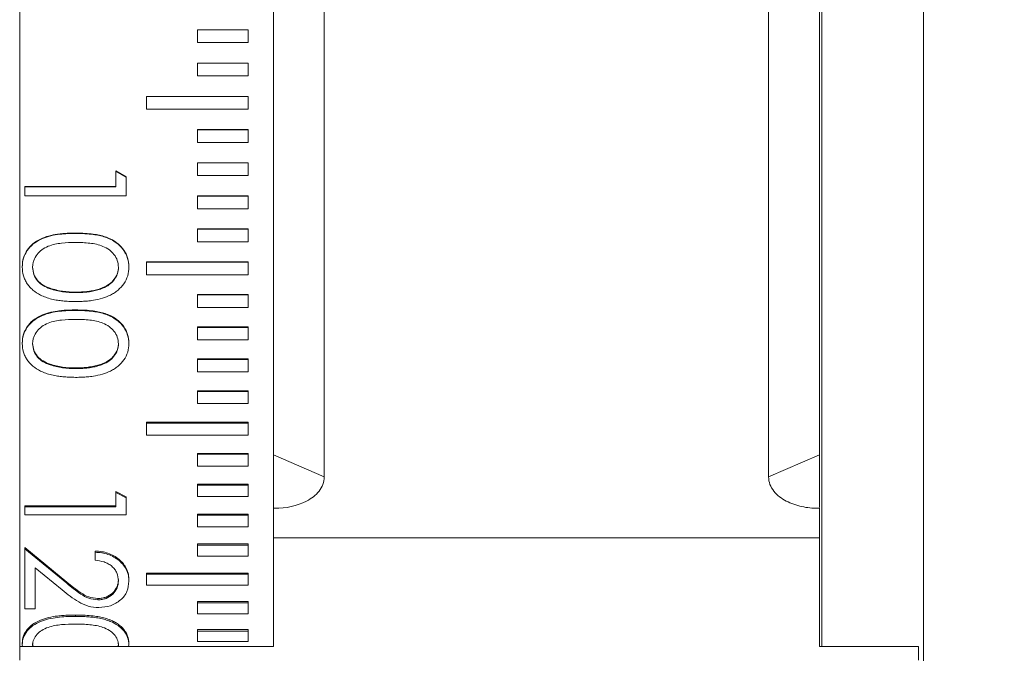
# Model space of a CAD drawing. Header units: inches. Extents: x 0.03 to 5.47, y 0.02 to 4.23.
# Tile 18 of 32: x 3.96 to 4.35, y 2.44 to 2.69. Entities that reach past the tile are written whole.
import ezdxf

# ---------------------------------------------------------------- set-up
doc = ezdxf.new("R2010")
doc.units = ezdxf.units.IN
doc.header["$LTSCALE"] = 0.5
doc.header["$MEASUREMENT"] = 0
doc.styles.add('SLDTEXTSTYLE0', font='TXT', dxfattribs={"width": 0.75})
doc.dimstyles.new('SLDDIMSTYLE0', dxfattribs={"dimtxt": 0.041667, "dimasz": 0.0625, "dimexe": 0, "dimexo": 0.0625, "dimgap": 0.010417, "dimtad": 0, "dimtih": 1, "dimtoh": 1, "dimrnd": 1e-09, "dimdsep": 46, "dimtxsty": 'SLDTEXTSTYLE0', "dimsah": 1, "dimcen": 0.09, "dimadec": 0, "dimazin": 2, "dimtfac": 1, "dimtofl": 0, "dimtmove": 0, "dimatfit": 3, "dimfxl": 1, "dimfrac": 2, "dimtolj": 1, "dimtzin": 12, "dimarcsym": 0})

# ---------------------------------------------------------------- blocks, each defined once
blk = doc.blocks.new('_D_8')
at = {"color": 7, "linetype": 'Continuous', "lineweight": 18}
for p, q in [((4.3435, 3.08587), (4.6426, 3.08587)), ((4.6076, 3.08587), (4.6076, 2.66653)), ((4.50166, 2.59187), (4.48899, 2.59187)), ((4.48899, 2.59187), (4.48899, 2.52567)), ((4.71354, 2.59187), (4.72622, 2.59187)), ((4.72622, 2.59187), (4.72622, 2.52567)), ((4.48899, 2.52567), (4.50166, 2.52567)), ((4.72622, 2.52567), (4.71354, 2.52567)), ((4.6076, 2.09787), (4.6076, 2.51722)), ((4.3435, 2.09787), (4.6426, 2.09787))]:
    blk.add_line(p, q, dxfattribs=at)
for points in [[(4.6076, 3.08587), (4.5976, 3.02337), (4.6176, 3.02337)], [(4.6076, 2.09787), (4.6176, 2.16037), (4.5976, 2.16037)]]:
    blk.add_solid(points, dxfattribs=at)
at = {"color": 7, "linetype": 'Continuous', "lineweight": 18, "char_height": 0.041667, "attachment_point": 1, "style": 'SLDTEXTSTYLE0'}
for s, insert in [('0.99in', (4.53125, 2.65403)), ('25.1mm', (4.50166, 2.57938))]:
    blk.add_mtext(s, dxfattribs=dict(at, insert=insert))

msp = doc.modelspace()

# ---------------------------------------------------------------- linework, layer by layer
at = {"color": 7, "linetype": 'Continuous', "lineweight": 18}
for p, q in [((3.9645, 3.03587), (3.9645, 2.66806)), ((4.3205, 2.28837), (4.3205, 3.03337)), ((4.2805, 2.44647), (4.2805, 2.94205)), ((4.0645, 2.66806), (4.0645, 2.91475)), ((4.0845, 2.51323), (4.0845, 2.86424)), ((4.2595, 2.51323), (4.2595, 2.86424)), ((4.2795, 2.52199), (4.2795, 2.85249)), ((4.0345, 2.6894), (4.0545, 2.6894)), ((4.0345, 2.6844), (4.0345, 2.6894)), ((4.0545, 2.6844), (4.0545, 2.6894)), ((4.0545, 2.6844), (4.0345, 2.6844)), ((4.0345, 2.68434), (4.0345, 2.6844)), ((4.0545, 2.68434), (4.0345, 2.68434)), ((4.0545, 2.68434), (4.0545, 2.6844)), ((4.0345, 2.6763), (4.0545, 2.6763)), ((4.0345, 2.67129), (4.0345, 2.6763)), ((4.0545, 2.67129), (4.0545, 2.6763)), ((4.0545, 2.67129), (4.0345, 2.67129)), ((4.0345, 2.67126), (4.0345, 2.67129)), ((4.0545, 2.67126), (4.0345, 2.67126)), ((4.0545, 2.67126), (4.0545, 2.67129)), ((3.9645, 2.66806), (3.9645, 2.44647)), ((4.0645, 2.45489), (4.0645, 2.66806)), ((4.0145, 2.65816), (4.0145, 2.66318)), ((4.0145, 2.66318), (4.0545, 2.66318)), ((4.0545, 2.65816), (4.0545, 2.66318)), ((4.0545, 2.65816), (4.0145, 2.65816)), ((4.0345, 2.65008), (4.0545, 2.65008)), ((4.0345, 2.65005), (4.0345, 2.65008)), ((4.0345, 2.64504), (4.0345, 2.65005)), ((4.0345, 2.65005), (4.0545, 2.65005)), ((4.0545, 2.65005), (4.0545, 2.65008)), ((4.0545, 2.64504), (4.0545, 2.65005)), ((4.0545, 2.64504), (4.0345, 2.64504)), ((4.0024, 2.63379), (4.0065, 2.63145)), ((4.0024, 2.63372), (4.0024, 2.63379)), ((4.0024, 2.62757), (4.0024, 2.63372)), ((4.0024, 2.63372), (4.0065, 2.63137)), ((4.0345, 2.63701), (4.0545, 2.63701)), ((4.0345, 2.63701), (4.0345, 2.63694)), ((4.0345, 2.63194), (4.0345, 2.63694)), ((4.0345, 2.63694), (4.0545, 2.63694)), ((4.0545, 2.63701), (4.0545, 2.63694)), ((4.0545, 2.63194), (4.0545, 2.63694)), ((4.0065, 2.63137), (4.0065, 2.63145)), ((4.0065, 2.62399), (4.0065, 2.63137)), ((4.0545, 2.63194), (4.0345, 2.63194)), ((3.9665, 2.62766), (4.0024, 2.62766)), ((3.9665, 2.62757), (3.9665, 2.62766)), ((3.9665, 2.62399), (3.9665, 2.62757)), ((3.9665, 2.62757), (4.0024, 2.62757)), ((4.0065, 2.62399), (3.9665, 2.62399)), ((4.0345, 2.62396), (4.0545, 2.62396)), ((4.0345, 2.62396), (4.0345, 2.62386)), ((4.0345, 2.61888), (4.0345, 2.62386)), ((4.0345, 2.62386), (4.0545, 2.62386)), ((4.0545, 2.62396), (4.0545, 2.62386)), ((4.0545, 2.61888), (4.0545, 2.62386)), ((4.0545, 2.61888), (4.0345, 2.61888)), ((4.0345, 2.61096), (4.0545, 2.61096)), ((4.0345, 2.61096), (4.0345, 2.61083)), ((4.0345, 2.60586), (4.0345, 2.61083)), ((4.0345, 2.61083), (4.0545, 2.61083)), ((4.0545, 2.61096), (4.0545, 2.61083)), ((4.0545, 2.60586), (4.0545, 2.61083)), ((3.98648, 2.60918), (3.98648, 2.60932)), ((4.0545, 2.60586), (4.0345, 2.60586)), ((3.96547, 2.59593), (3.96547, 2.59611)), ((4.00752, 2.59593), (4.00752, 2.59611)), ((4.0145, 2.59802), (4.0545, 2.59802)), ((4.0145, 2.59802), (4.0145, 2.59785)), ((4.0145, 2.59292), (4.0145, 2.59785)), ((4.0145, 2.59785), (4.0545, 2.59785)), ((4.0545, 2.59802), (4.0545, 2.59785)), ((4.0545, 2.59292), (4.0545, 2.59785)), ((4.0545, 2.59292), (4.0145, 2.59292)), ((3.97644, 2.58755), (3.97644, 2.58736)), ((3.9865, 2.58607), (3.9865, 2.58587)), ((4.0345, 2.58516), (4.0545, 2.58516)), ((4.0345, 2.58516), (4.0345, 2.58495)), ((4.0345, 2.58005), (4.0345, 2.58495)), ((4.0345, 2.58495), (4.0545, 2.58495)), ((4.0545, 2.58516), (4.0545, 2.58495)), ((4.0545, 2.58005), (4.0545, 2.58495)), ((4.0545, 2.58005), (4.0345, 2.58005)), ((3.98648, 2.57883), (3.98648, 2.57905)), ((4.0345, 2.57239), (4.0545, 2.57239)), ((4.0345, 2.57239), (4.0345, 2.57215)), ((4.0345, 2.56729), (4.0345, 2.57215)), ((4.0345, 2.57215), (4.0545, 2.57215)), ((4.0545, 2.57239), (4.0545, 2.57215)), ((4.0545, 2.56729), (4.0545, 2.57215)), ((3.96547, 2.5658), (3.96547, 2.56605)), ((4.00752, 2.5658), (4.00752, 2.56605)), ((4.0545, 2.56729), (4.0345, 2.56729)), ((3.97644, 2.55766), (3.97644, 2.55738)), ((3.9865, 2.5562), (3.9865, 2.55592)), ((4.0345, 2.55972), (4.0545, 2.55972)), ((4.0345, 2.55972), (4.0345, 2.55945)), ((4.0345, 2.55463), (4.0345, 2.55945)), ((4.0345, 2.55945), (4.0545, 2.55945)), ((4.0545, 2.55972), (4.0545, 2.55945)), ((4.0545, 2.55463), (4.0545, 2.55945)), ((4.0545, 2.55463), (4.0345, 2.55463)), ((4.0345, 2.54718), (4.0545, 2.54718)), ((4.0345, 2.54718), (4.0345, 2.54688)), ((4.0345, 2.54211), (4.0345, 2.54688)), ((4.0345, 2.54688), (4.0545, 2.54688)), ((4.0545, 2.54718), (4.0545, 2.54688)), ((4.0545, 2.54211), (4.0545, 2.54688)), ((4.0545, 2.54211), (4.0345, 2.54211)), ((4.0145, 2.53478), (4.0545, 2.53478)), ((4.0145, 2.53478), (4.0145, 2.53444)), ((4.0145, 2.52973), (4.0145, 2.53444)), ((4.0145, 2.53444), (4.0545, 2.53444)), ((4.0545, 2.53478), (4.0545, 2.53444)), ((4.0545, 2.52973), (4.0545, 2.53444)), ((4.0545, 2.52973), (4.0145, 2.52973)), ((4.0345, 2.52253), (4.0545, 2.52253)), ((4.0345, 2.52216), (4.0345, 2.52253)), ((4.0345, 2.51751), (4.0345, 2.52216)), ((4.0345, 2.52216), (4.0545, 2.52216)), ((4.0545, 2.52216), (4.0545, 2.52253)), ((4.0545, 2.51751), (4.0545, 2.52216)), ((4.0645, 2.52199), (4.0845, 2.51323)), ((4.2595, 2.51323), (4.2795, 2.52199)), ((4.0545, 2.51751), (4.0345, 2.51751)), ((4.0345, 2.51045), (4.0545, 2.51045)), ((4.0345, 2.51045), (4.0345, 2.51005)), ((4.0345, 2.50547), (4.0345, 2.51005)), ((4.0345, 2.51005), (4.0545, 2.51005)), ((4.0545, 2.51045), (4.0545, 2.51005)), ((4.0545, 2.50547), (4.0545, 2.51005)), ((4.0024, 2.50751), (4.0065, 2.50537)), ((4.0024, 2.5071), (4.0024, 2.50751)), ((4.0024, 2.50149), (4.0024, 2.5071)), ((4.0024, 2.5071), (4.0065, 2.50495)), ((3.9665, 2.50191), (4.0024, 2.50191)), ((3.9665, 2.50149), (3.9665, 2.50191)), ((4.0065, 2.50495), (4.0065, 2.50537)), ((4.0065, 2.49824), (4.0065, 2.50495)), ((4.0545, 2.50547), (4.0345, 2.50547)), ((3.9665, 2.49824), (3.9665, 2.50149)), ((3.9665, 2.50149), (4.0024, 2.50149)), ((4.0065, 2.49824), (3.9665, 2.49824)), ((4.0345, 2.49855), (4.0545, 2.49855)), ((4.0345, 2.49855), (4.0345, 2.49812)), ((4.0345, 2.49362), (4.0345, 2.49812)), ((4.0345, 2.49812), (4.0545, 2.49812)), ((4.0545, 2.49855), (4.0545, 2.49812)), ((4.0545, 2.49362), (4.0545, 2.49812)), ((4.06497, 2.50087), (4.0645, 2.50107)), ((4.0645, 2.50087), (4.06497, 2.50087)), ((4.2795, 2.50107), (4.27903, 2.50087)), ((4.27903, 2.50087), (4.2795, 2.50087)), ((4.2795, 2.50087), (4.2795, 2.50107)), ((4.2795, 2.50087), (4.2795, 2.4893)), ((4.0545, 2.49362), (4.0345, 2.49362)), ((4.0345, 2.48686), (4.0545, 2.48686)), ((4.0345, 2.48686), (4.0345, 2.48639)), ((4.0345, 2.48197), (4.0345, 2.48639)), ((4.0345, 2.48639), (4.0545, 2.48639)), ((4.0545, 2.48686), (4.0545, 2.48639)), ((4.0545, 2.48197), (4.0545, 2.48639)), ((4.0645, 2.4893), (4.2795, 2.4893)), ((4.2795, 2.4893), (4.2795, 2.44647)), ((3.9665, 2.48539), (3.98305, 2.47184)), ((3.9665, 2.48492), (3.9665, 2.48539)), ((3.9665, 2.46132), (3.9665, 2.48492)), ((3.9665, 2.48492), (3.98305, 2.47133)), ((3.99419, 2.48356), (3.99419, 2.48403)), ((3.99419, 2.4804), (3.99419, 2.48356)), ((4.0545, 2.48197), (4.0345, 2.48197)), ((3.98128, 2.46869), (3.9706, 2.47738)), ((3.9706, 2.46132), (3.9706, 2.47738)), ((4.0145, 2.47537), (4.0545, 2.47537)), ((4.0145, 2.47537), (4.0145, 2.47487)), ((4.0145, 2.47053), (4.0145, 2.47487)), ((4.0145, 2.47487), (4.0545, 2.47487)), ((4.0545, 2.47537), (4.0545, 2.47487)), ((4.0545, 2.47053), (4.0545, 2.47487)), ((3.98305, 2.47133), (3.98305, 2.47184)), ((4.00752, 2.47214), (4.00752, 2.47264)), ((4.0545, 2.47053), (4.0145, 2.47053)), ((3.99531, 2.46482), (3.99531, 2.46534)), ((4.0345, 2.46411), (4.0545, 2.46411)), ((4.0345, 2.46411), (4.0345, 2.46358)), ((4.0345, 2.45933), (4.0345, 2.46358)), ((4.0345, 2.46358), (4.0545, 2.46358)), ((4.0545, 2.46411), (4.0545, 2.46358)), ((4.0545, 2.45933), (4.0545, 2.46358)), ((3.9706, 2.46132), (3.9665, 2.46132)), ((4.0545, 2.45933), (4.0345, 2.45933)), ((3.98648, 2.45828), (3.98648, 2.45882)), ((4.0345, 2.45309), (4.0545, 2.45309)), ((4.0345, 2.45309), (4.0345, 2.45253)), ((4.0345, 2.44838), (4.0345, 2.45253)), ((4.0345, 2.45253), (4.0545, 2.45253)), ((4.0545, 2.45309), (4.0545, 2.45253)), ((4.0545, 2.44838), (4.0545, 2.45253)), ((4.0645, 2.44647), (4.0645, 2.45489)), ((3.96547, 2.44712), (3.96547, 2.44768)), ((3.96957, 2.44759), (3.96983, 2.44647)), ((4.00329, 2.44647), (4.00342, 2.44759)), ((4.00752, 2.44712), (4.00752, 2.44768)), ((4.0545, 2.44838), (4.0345, 2.44838)), ((3.9645, 2.44647), (4.0645, 2.44647)), ((3.9645, 2.44102), (3.9645, 2.44647)), ((3.96558, 2.44647), (3.96547, 2.44712)), ((3.96957, 2.44702), (3.9697, 2.44647)), ((4.00336, 2.44647), (4.00342, 2.44702)), ((4.00752, 2.44712), (4.00741, 2.44647)), ((4.2795, 2.44647), (4.3185, 2.44647)), ((4.3185, 2.44647), (4.3185, 2.44102))]:
    msp.add_line(p, q, dxfattribs=at)
for points, knots in [([(3.96547, 2.59611), (3.96557, 2.59728), (3.96576, 2.59957), (3.96733, 2.60267), (3.96965, 2.60519), (3.97259, 2.60703), (3.97589, 2.60826), (3.97888, 2.60884), (3.98153, 2.60913), (3.98391, 2.60928), (3.98559, 2.6093), (3.98648, 2.60932)], [0, 0, 0, 0, 0.126761, 0.248997, 0.367635, 0.49348, 0.618232, 0.744832, 0.819433, 0.904432, 1, 1, 1, 1]), ([(3.96547, 2.59593), (3.96557, 2.59711), (3.96576, 2.59941), (3.96733, 2.60252), (3.96965, 2.60505), (3.9726, 2.60689), (3.97589, 2.60812), (3.9793, 2.60878), (3.98285, 2.60912), (3.98522, 2.60916), (3.98648, 2.60918)], [0, 0, 0, 0, 0.126974, 0.249362, 0.369393, 0.493903, 0.618581, 0.745078, 0.86513, 1, 1, 1, 1]), ([(3.98648, 2.60932), (3.98774, 2.60929), (3.99008, 2.60925), (3.99324, 2.60897), (3.99589, 2.60852), (3.99814, 2.60789), (4.00011, 2.6071), (4.00181, 2.60617), (4.0037, 2.60481), (4.00565, 2.60268), (4.00724, 2.59956), (4.00743, 2.59726), (4.00752, 2.59611)], [0, 0, 0, 0, 0.1350755, 0.2503322, 0.3398056, 0.422906, 0.500578, 0.56701, 0.6301557, 0.7505563, 0.8752865, 1, 1, 1, 1]), ([(3.98648, 2.60918), (3.98734, 2.60917), (3.98897, 2.60914), (3.9913, 2.609), (3.99361, 2.60877), (3.99589, 2.60838), (3.99814, 2.60775), (4.00066, 2.60674), (4.0028, 2.6054), (4.00449, 2.6038), (4.00555, 2.60246), (4.00641, 2.60097), (4.0073, 2.59882), (4.00743, 2.59709), (4.00752, 2.59593)], [0, 0, 0, 0, 0.091593, 0.174886, 0.250023, 0.339359, 0.422364, 0.499985, 0.629222, 0.690121, 0.74996, 0.813119, 0.87513, 1, 1, 1, 1]), ([(3.9865, 2.60562), (3.98467, 2.60558), (3.98102, 2.60551), (3.97642, 2.60462), (3.9732, 2.60283), (3.97123, 2.60091), (3.97014, 2.59892), (3.96965, 2.59717), (3.9696, 2.59627), (3.96957, 2.59581)], [0, 0, 0, 0, 0.250283, 0.499783, 0.629656, 0.749596, 0.874596, 0.937269, 1, 1, 1, 1]), ([(4.00342, 2.59581), (4.00333, 2.59672), (4.00315, 2.59853), (4.00176, 2.6009), (3.99982, 2.60284), (3.99662, 2.60458), (3.99203, 2.60551), (3.98837, 2.60558), (3.9865, 2.60562)], [0, 0, 0, 0, 0.125005, 0.250091, 0.368835, 0.500087, 0.74327, 1, 1, 1, 1]), ([(3.98648, 2.58235), (3.98559, 2.58236), (3.98391, 2.5824), (3.98156, 2.58255), (3.9793, 2.58282), (3.97706, 2.58327), (3.97481, 2.58395), (3.9723, 2.58504), (3.97015, 2.58641), (3.96847, 2.58803), (3.96742, 2.58938), (3.96657, 2.59087), (3.96569, 2.59303), (3.96556, 2.59477), (3.96547, 2.59593)], [0, 0, 0, 0, 0.095196, 0.178475, 0.250018, 0.337993, 0.420997, 0.499982, 0.629725, 0.690505, 0.749897, 0.813205, 0.875086, 1, 1, 1, 1]), ([(3.96957, 2.59599), (3.96968, 2.59502), (3.9699, 2.59309), (3.97146, 2.5906), (3.97368, 2.58866), (3.9755, 2.58793), (3.97644, 2.58755)], [0, 0, 0, 0, 0.25153, 0.498271, 0.742227, 1, 1, 1, 1]), ([(3.96957, 2.59581), (3.96968, 2.59484), (3.9699, 2.59291), (3.97146, 2.59041), (3.97368, 2.58847), (3.9755, 2.58774), (3.97644, 2.58736)], [0, 0, 0, 0, 0.251788, 0.498637, 0.742498, 1, 1, 1, 1]), ([(4.00752, 2.59593), (4.00743, 2.59478), (4.00725, 2.59245), (4.00568, 2.5893), (4.00371, 2.58715), (4.00183, 2.58576), (3.99979, 2.58461), (3.99702, 2.58353), (3.99396, 2.58285), (3.99127, 2.58253), (3.98892, 2.58238), (3.98734, 2.58236), (3.98648, 2.58235)], [0, 0, 0, 0, 0.124524, 0.249859, 0.371103, 0.434091, 0.499905, 0.620889, 0.749824, 0.832067, 0.908528, 1, 1, 1, 1]), ([(3.9865, 2.58607), (3.98729, 2.58608), (3.98876, 2.58609), (3.99099, 2.58627), (3.99315, 2.58657), (3.99528, 2.58707), (3.99753, 2.58786), (3.99975, 2.58904), (4.00176, 2.59094), (4.00285, 2.59287), (4.00334, 2.59461), (4.00339, 2.5955), (4.00342, 2.59599)], [0, 0, 0, 0, 0.108379, 0.2011103, 0.3049248, 0.4070075, 0.5005872, 0.6303055, 0.7501437, 0.8765733, 0.9324201, 1, 1, 1, 1]), ([(3.9865, 2.58587), (3.98729, 2.58588), (3.98876, 2.5859), (3.99099, 2.58607), (3.99315, 2.58637), (3.99528, 2.58687), (3.99753, 2.58766), (3.99976, 2.58885), (4.00176, 2.59075), (4.00285, 2.59269), (4.00334, 2.59443), (4.00339, 2.59533), (4.00342, 2.59581)], [0, 0, 0, 0, 0.108285, 0.200938, 0.304668, 0.406677, 0.500205, 0.629894, 0.749784, 0.876363, 0.9323, 1, 1, 1, 1]), ([(3.97644, 2.58755), (3.97808, 2.58709), (3.98137, 2.58618), (3.98479, 2.5861), (3.9865, 2.58607)], [0, 0, 0, 0, 0.499735, 1, 1, 1, 1]), ([(3.97644, 2.58736), (3.97808, 2.5869), (3.98137, 2.58598), (3.98479, 2.5859), (3.9865, 2.58587)], [0, 0, 0, 0, 0.499768, 1, 1, 1, 1]), ([(3.96547, 2.56605), (3.96557, 2.5672), (3.96576, 2.56946), (3.96733, 2.5725), (3.96965, 2.57498), (3.97259, 2.57679), (3.97589, 2.57801), (3.97888, 2.57858), (3.98153, 2.57887), (3.98391, 2.57901), (3.98559, 2.57903), (3.98648, 2.57905)], [0, 0, 0, 0, 0.126761, 0.248997, 0.367635, 0.49348, 0.618232, 0.744832, 0.819433, 0.904432, 1, 1, 1, 1]), ([(3.96547, 2.5658), (3.96557, 2.56695), (3.96576, 2.56921), (3.96733, 2.57227), (3.96965, 2.57476), (3.9726, 2.57657), (3.97589, 2.57779), (3.9793, 2.57843), (3.98285, 2.57877), (3.98522, 2.57881), (3.98648, 2.57883)], [0, 0, 0, 0, 0.126974, 0.249362, 0.369393, 0.493903, 0.618581, 0.745078, 0.86513, 1, 1, 1, 1]), ([(3.98648, 2.57905), (3.98774, 2.57902), (3.99008, 2.57898), (3.99324, 2.57871), (3.99589, 2.57826), (3.99814, 2.57764), (4.00011, 2.57686), (4.00181, 2.57594), (4.0037, 2.57461), (4.00565, 2.57251), (4.00724, 2.56945), (4.00743, 2.56718), (4.00752, 2.56605)], [0, 0, 0, 0, 0.135076, 0.250332, 0.339806, 0.422906, 0.500578, 0.56701, 0.630156, 0.750556, 0.875286, 1, 1, 1, 1]), ([(3.98648, 2.57883), (3.98734, 2.57882), (3.98897, 2.57879), (3.9913, 2.57866), (3.99361, 2.57843), (3.99589, 2.57804), (3.99814, 2.57742), (4.00066, 2.57642), (4.0028, 2.57511), (4.00449, 2.57353), (4.00555, 2.57221), (4.00641, 2.57075), (4.0073, 2.56863), (4.00743, 2.56693), (4.00752, 2.5658)], [0, 0, 0, 0, 0.0915932, 0.174886, 0.250023, 0.3393595, 0.4223641, 0.4999848, 0.6292218, 0.6901207, 0.7499598, 0.8131194, 0.8751297, 1, 1, 1, 1]), ([(3.9865, 2.57532), (3.98467, 2.57529), (3.98102, 2.57522), (3.97642, 2.57434), (3.9732, 2.57258), (3.97123, 2.57069), (3.97014, 2.56874), (3.96965, 2.56702), (3.9696, 2.56613), (3.96957, 2.56568)], [0, 0, 0, 0, 0.250283, 0.499783, 0.629656, 0.749596, 0.874596, 0.937269, 1, 1, 1, 1]), ([(4.00342, 2.56568), (4.00333, 2.56657), (4.00315, 2.56835), (4.00176, 2.57068), (3.99982, 2.57259), (3.99662, 2.5743), (3.99203, 2.57521), (3.98837, 2.57528), (3.9865, 2.57532)], [0, 0, 0, 0, 0.125005, 0.250091, 0.368835, 0.500087, 0.74327, 1, 1, 1, 1]), ([(3.98648, 2.55247), (3.98559, 2.55249), (3.98391, 2.55252), (3.98156, 2.55268), (3.9793, 2.55294), (3.97706, 2.55337), (3.97481, 2.55405), (3.9723, 2.55511), (3.97015, 2.55646), (3.96847, 2.55804), (3.96742, 2.55937), (3.96657, 2.56083), (3.96569, 2.56295), (3.96556, 2.56466), (3.96547, 2.5658)], [0, 0, 0, 0, 0.095196, 0.178475, 0.250018, 0.337993, 0.420997, 0.499982, 0.629725, 0.690505, 0.749897, 0.813205, 0.875086, 1, 1, 1, 1]), ([(3.96957, 2.56593), (3.96968, 2.56498), (3.9699, 2.56309), (3.97146, 2.56065), (3.97368, 2.55875), (3.9755, 2.55803), (3.97644, 2.55766)], [0, 0, 0, 0, 0.25153, 0.498271, 0.742227, 1, 1, 1, 1]), ([(3.96957, 2.56568), (3.96968, 2.56472), (3.9699, 2.56283), (3.97146, 2.56038), (3.97368, 2.55847), (3.9755, 2.55775), (3.97644, 2.55738)], [0, 0, 0, 0, 0.251788, 0.498637, 0.742498, 1, 1, 1, 1]), ([(4.00752, 2.5658), (4.00743, 2.56466), (4.00725, 2.56238), (4.00568, 2.55929), (4.00371, 2.55718), (4.00183, 2.55582), (3.99979, 2.55469), (3.99702, 2.55363), (3.99396, 2.55297), (3.99127, 2.55265), (3.98892, 2.55251), (3.98734, 2.55248), (3.98648, 2.55247)], [0, 0, 0, 0, 0.124524, 0.249859, 0.371103, 0.434091, 0.499905, 0.620889, 0.749824, 0.832067, 0.908528, 1, 1, 1, 1]), ([(3.9865, 2.5562), (3.98729, 2.55621), (3.98876, 2.55623), (3.99099, 2.5564), (3.99315, 2.5567), (3.99528, 2.55718), (3.99753, 2.55796), (3.99975, 2.55911), (4.00176, 2.56097), (4.00285, 2.56287), (4.00334, 2.56458), (4.00339, 2.56546), (4.00342, 2.56593)], [0, 0, 0, 0, 0.108379, 0.20111, 0.304925, 0.407007, 0.500587, 0.630305, 0.750144, 0.876573, 0.93242, 1, 1, 1, 1]), ([(3.9865, 2.55592), (3.98729, 2.55593), (3.98876, 2.55595), (3.99099, 2.55612), (3.99315, 2.55642), (3.99528, 2.5569), (3.99753, 2.55768), (3.99976, 2.55884), (4.00176, 2.56071), (4.00285, 2.56261), (4.00334, 2.56433), (4.00339, 2.5652), (4.00342, 2.56568)], [0, 0, 0, 0, 0.108285, 0.200938, 0.304668, 0.406677, 0.500205, 0.629894, 0.749784, 0.876363, 0.9323, 1, 1, 1, 1]), ([(3.97644, 2.55766), (3.97808, 2.55721), (3.98137, 2.55631), (3.98479, 2.55624), (3.9865, 2.5562)], [0, 0, 0, 0, 0.499735, 1, 1, 1, 1]), ([(3.97644, 2.55738), (3.97808, 2.55693), (3.98137, 2.55603), (3.98479, 2.55596), (3.9865, 2.55592)], [0, 0, 0, 0, 0.499768, 1, 1, 1, 1]), ([(4.2795, 2.52199), (4.2795, 2.52077), (4.2795, 2.51833), (4.2795, 2.51393), (4.2795, 2.50997), (4.2795, 2.50659), (4.2795, 2.50368), (4.2795, 2.5022), (4.2795, 2.50134)], [0, 0, 0, 0, 0.147009, 0.293243, 0.503802, 0.650164, 0.79671, 1, 1, 1, 1]), ([(4.0845, 2.51323), (4.0845, 2.5112), (4.08371, 2.50926), (4.08114, 2.50603), (4.07942, 2.50474), (4.07374, 2.50174), (4.06936, 2.50087), (4.06497, 2.50087)], [0, 0, 0, 0, 0.25, 0.25, 0.5, 0.5, 1, 1, 1, 1]), ([(4.27903, 2.50087), (4.27683, 2.50087), (4.27467, 2.50109), (4.27045, 2.50202), (4.26837, 2.50274), (4.2646, 2.50472), (4.26288, 2.50601), (4.26029, 2.50925), (4.2595, 2.5112), (4.2595, 2.51323)], [0, 0, 0, 0, 0.25, 0.25, 0.5, 0.5, 0.75, 0.75, 1, 1, 1, 1]), ([(3.99419, 2.48403), (3.99507, 2.48398), (3.9968, 2.48387), (3.99932, 2.48325), (4.00164, 2.48223), (4.00369, 2.4808), (4.0054, 2.47907), (4.00665, 2.47706), (4.0074, 2.47489), (4.00748, 2.47339), (4.00752, 2.47264)], [0, 0, 0, 0, 0.127664, 0.250083, 0.375073, 0.500022, 0.626794, 0.749988, 0.874975, 1, 1, 1, 1]), ([(3.99419, 2.48356), (3.99507, 2.48351), (3.9968, 2.4834), (3.99932, 2.48278), (4.00164, 2.48175), (4.00369, 2.48032), (4.0054, 2.47858), (4.00665, 2.47657), (4.0074, 2.47439), (4.00748, 2.47289), (4.00752, 2.47214)], [0, 0, 0, 0, 0.127501, 0.249783, 0.374652, 0.499591, 0.626366, 0.749678, 0.874808, 1, 1, 1, 1]), ([(4.00342, 2.4723), (4.00331, 2.47336), (4.00315, 2.47494), (4.00201, 2.47683), (4.00086, 2.47806), (3.99941, 2.47906), (3.99723, 2.48002), (3.9954, 2.48025), (3.99419, 2.4804)], [0, 0, 0, 0, 0.2496518, 0.373169, 0.5000859, 0.6226298, 0.7503581, 1, 1, 1, 1]), ([(3.98305, 2.47184), (3.98483, 2.47038), (3.98749, 2.4682), (3.9916, 2.46571), (3.99408, 2.46546), (3.99531, 2.46534)], [0, 0, 0, 0, 0.501104, 0.750977, 1, 1, 1, 1]), ([(3.98305, 2.47133), (3.98483, 2.46987), (3.98749, 2.46769), (3.9916, 2.46519), (3.99408, 2.46494), (3.99531, 2.46482)], [0, 0, 0, 0, 0.501295, 0.751151, 1, 1, 1, 1]), ([(3.99531, 2.46534), (3.99589, 2.46538), (3.99699, 2.46544), (3.9991, 2.46603), (4.00128, 2.46749), (4.00313, 2.46993), (4.00332, 2.47184), (4.00342, 2.4728)], [0, 0, 0, 0, 0.132887, 0.250631, 0.500327, 0.750015, 1, 1, 1, 1]), ([(3.99531, 2.46482), (3.99589, 2.46485), (3.99699, 2.46492), (3.9991, 2.46551), (4.00128, 2.46698), (4.00313, 2.46943), (4.00332, 2.47134), (4.00342, 2.4723)], [0, 0, 0, 0, 0.132068, 0.250336, 0.499914, 0.749726, 1, 1, 1, 1]), ([(4.00752, 2.47214), (4.0074, 2.47077), (4.0072, 2.46871), (4.00574, 2.46627), (4.00371, 2.46421), (4.00038, 2.46218), (3.99721, 2.4619), (3.99563, 2.46176)], [0, 0, 0, 0, 0.2501922, 0.3749625, 0.5011123, 0.7506932, 1, 1, 1, 1]), ([(3.99563, 2.46176), (3.99422, 2.46187), (3.99138, 2.46208), (3.98643, 2.46457), (3.98334, 2.46704), (3.98128, 2.46869)], [0, 0, 0, 0, 0.249344, 0.499031, 1, 1, 1, 1]), ([(3.96547, 2.44768), (3.96557, 2.44866), (3.96576, 2.45058), (3.96733, 2.45319), (3.96965, 2.45532), (3.97259, 2.45688), (3.97589, 2.45792), (3.97888, 2.45841), (3.98153, 2.45866), (3.98391, 2.45879), (3.98559, 2.45881), (3.98648, 2.45882)], [0, 0, 0, 0, 0.126761, 0.248997, 0.367635, 0.49348, 0.618232, 0.744832, 0.819433, 0.904432, 1, 1, 1, 1]), ([(3.96547, 2.44712), (3.96557, 2.4481), (3.96576, 2.45002), (3.96733, 2.45264), (3.96965, 2.45478), (3.9726, 2.45634), (3.97589, 2.45738), (3.9793, 2.45794), (3.98285, 2.45823), (3.98522, 2.45826), (3.98648, 2.45828)], [0, 0, 0, 0, 0.126974, 0.249362, 0.369393, 0.493903, 0.618581, 0.745078, 0.86513, 1, 1, 1, 1]), ([(3.9865, 2.45526), (3.98467, 2.45523), (3.98102, 2.45517), (3.97642, 2.45441), (3.9732, 2.4529), (3.97123, 2.45128), (3.97014, 2.44962), (3.96965, 2.44815), (3.9696, 2.4474), (3.96957, 2.44702)], [0, 0, 0, 0, 0.250283, 0.499783, 0.629656, 0.749596, 0.874596, 0.937269, 1, 1, 1, 1]), ([(3.98648, 2.45882), (3.98774, 2.4588), (3.99008, 2.45876), (3.99324, 2.45853), (3.99589, 2.45814), (3.99814, 2.45761), (4.00011, 2.45694), (4.00181, 2.45615), (4.0037, 2.455), (4.00565, 2.4532), (4.00724, 2.45058), (4.00743, 2.44865), (4.00752, 2.44768)], [0, 0, 0, 0, 0.1350755, 0.2503322, 0.3398056, 0.422906, 0.500578, 0.56701, 0.6301557, 0.7505563, 0.8752865, 1, 1, 1, 1]), ([(3.98648, 2.45828), (3.98734, 2.45827), (3.98897, 2.45825), (3.9913, 2.45813), (3.99361, 2.45793), (3.99589, 2.4576), (3.99814, 2.45707), (4.00066, 2.45621), (4.0028, 2.45508), (4.00449, 2.45372), (4.00555, 2.45259), (4.00641, 2.45134), (4.0073, 2.44953), (4.00743, 2.44808), (4.00752, 2.44712)], [0, 0, 0, 0, 0.091593, 0.174886, 0.250023, 0.339359, 0.422364, 0.499985, 0.629222, 0.690121, 0.74996, 0.813119, 0.87513, 1, 1, 1, 1]), ([(4.00342, 2.44702), (4.00333, 2.44777), (4.00315, 2.44929), (4.00176, 2.45127), (3.99982, 2.45291), (3.99662, 2.45438), (3.99203, 2.45516), (3.98837, 2.45523), (3.9865, 2.45526)], [0, 0, 0, 0, 0.125005, 0.250091, 0.368835, 0.500087, 0.74327, 1, 1, 1, 1])]:
    msp.add_open_spline(points, degree=3, knots=knots, dxfattribs=at)

# ---------------------------------------------------------------- dimensions: what is measured, and where the dimension line sits
dim = msp.add_linear_dim(base=(4.6076, 2.09787), p1=(4.3185, 3.08587), p2=(4.3185, 2.09787), angle=90, dimstyle='SLDDIMSTYLE0', dxfattribs=at)
dim.commit()
dim.dimension.update_dxf_attribs({"geometry": '_D_8', "text_midpoint": (4.6076, 2.59187), "dimtype": 160})

doc.saveas('drawing.dxf')
